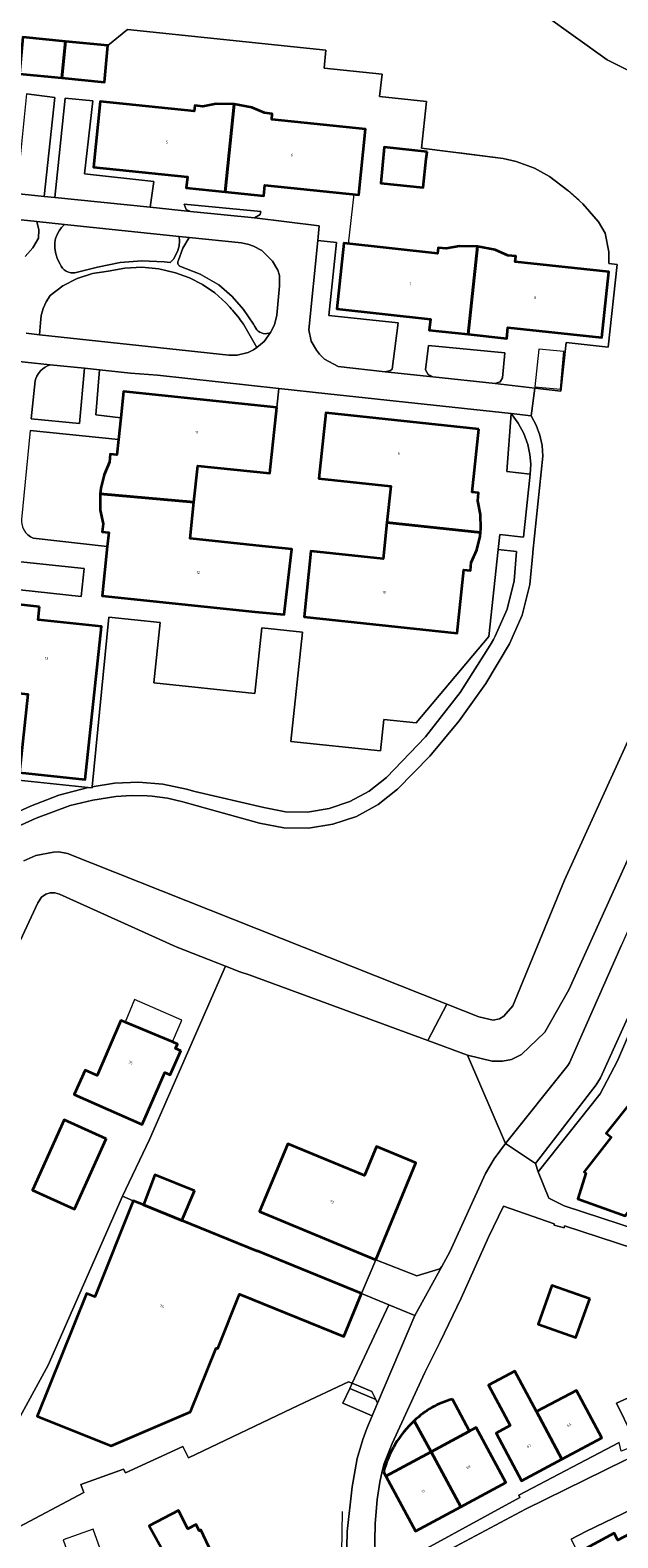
# Model space of a CAD drawing. Header units: metres. Extents: x 110065 to 112666, y 425872 to 427362.
# Tile 35 of 104: x 111179 to 111259, y 426334 to 426540. Entities that reach past the tile are written whole.
import ezdxf

# ---------------------------------------------------------------- set-up
doc = ezdxf.new("R2010")
doc.units = ezdxf.units.M
doc.linetypes.add('IE-TERREINAFSCHEIDING', pattern=[10, 8, -2])
for name, color, linetype, lineweight in [('B-WE-GR-GRAS-GV', 60, 'Continuous', 13), ('B-WE-GR-GROENVOORZIENING-GV', 80, 'Continuous', 18), ('B-WE-IE-TERREINAFSCHEIDING-G', 210, 'IE-TERREINAFSCHEIDING', 18), ('B-WE-IE-TERREINAFSCHEIDING_KUNSTMATIG_HEKWERK-G', 20, 'IE-TERREINAFSCHEIDING-KUNSTMATIG', 18), ('B-WE-OG-BEBOUWING-GV', 7, 'Continuous', 35), ('B-WE-OG-BEBOUWING-T18', 10, 'Continuous', 18), ('B-WE-OG-BEBOUWING_LUIFEL-GV', 7, 'Continuous', 18), ('B-WE-OG-BEBOUWING_OVERIG-GV', 7, 'Continuous', 18), ('B-WE-OG-TERREIN_ERF-GV', 7, 'Continuous', 18), ('B-WE-OG-WATER-GV', 130, 'Continuous', 18), ('B-WE-VH-ONVERHARD-GV', 252, 'Continuous', 18), ('B-WE-VH-VERHARDING_ASFALT-GV', 252, 'Continuous', 18), ('B-WE-VH-VERHARDING_BETONSTRAATSTEEN-GV', 252, 'Continuous', 18), ('B-WE-VH-VERHARDING_OPEN-GV', 252, 'Continuous', 18), ('B-WE-VH-VERHARDING_TEGEL-GV', 252, 'Continuous', 18)]:
    doc.layers.add(name, color=color, linetype=linetype, lineweight=lineweight)
doc.styles.add('NLCS-ISO-M200-T18', font='NLCS-ISO.ttf')
doc.linetypes.add('IE-TERREINAFSCHEIDING-KUNSTMATIG', pattern='A,4,[82,NLCS.SHX,S=0.75,R=90,X=0,Y=0],4,-2', length=10)

msp = doc.modelspace()

# ---------------------------------------------------------------- linework, layer by layer
at = {"layer": 'B-WE-GR-GRAS-GV', "flags": 128}
msp.add_lwpolyline([(111277.548, 426464.047), (111252.685, 426409.122), (111249.432, 426403.324), (111246.241, 426400.305), (111244.885, 426399.598), (111243.635, 426399.384), (111242.246, 426399.361), (111238.892, 426400.207), (111244.038, 426388.117), (111252.582, 426398.759), (111252.8, 426399.14), (111259.85, 426415.11)], dxfattribs=at)
at = {"layer": 'B-WE-GR-GROENVOORZIENING-GV', "flags": 128}
for points in [[(111178.298, 426426.741), (111179.968, 426427.446), (111182.336, 426427.92), (111183.101, 426427.945), (111184.275, 426427.74), (111236.05, 426407.166), (111240.425, 426405.427), (111242.394, 426404.979), (111243.233, 426405.138), (111243.832, 426405.508), (111245.037, 426406.951), (111252.116, 426424.094), (111270.428, 426464.313), (111282.555, 426492.01), (111291.908, 426513.056), (111292.112, 426515.006), (111291.87, 426516.217), (111291.289, 426517.551), (111290.568, 426518.506), (111289.491, 426519.434), (111288.293, 426520.171), (111278.311, 426525.97), (111257.935, 426536.092), (111244.969, 426545.458)], [(111178.178, 426539.199), (111184.004, 426538.623), (111189.79, 426538.052), (111192.459, 426540.242), (111219.555, 426537.433), (111219.308, 426534.988), (111227.201, 426534.168), (111226.88, 426531.08), (111233.259, 426530.418), (111232.599, 426524.06), (111243.754, 426522.627), (111245.516, 426522.217), (111248.018, 426521.297), (111250.043, 426520.18), (111252.573, 426518.259), (111254.621, 426516.445), (111256.749, 426514.008), (111257.685, 426512.428), (111258.168, 426509.879), (111258.171, 426508.293), (111259.294, 426508.171), (111258.072, 426496.886), (111252.342, 426497.507), (111251.625, 426490.886), (111248.052, 426491.273), (111247.541, 426487.508), (111248.249, 426486.23), (111248.762, 426484.862), (111249.067, 426483.434), (111249.159, 426481.976), (111247.77, 426468.861), (111247.769, 426468.74), (111247.398, 426464.457), (111246.33, 426460.292), (111244.595, 426456.359), (111241.377, 426450.959), (111237.743, 426445.831), (111233.713, 426441.006), (111229.315, 426436.516), (111226.667, 426434.417), (111223.699, 426432.801), (111220.499, 426431.717), (111217.161, 426431.195), (111213.782, 426431.252), (111210.463, 426431.885), (111203.948, 426433.707), (111200.012, 426434.796), (111197.934, 426435.271), (111195.823, 426435.563), (111195.122, 426435.618), (111193.001, 426435.663), (111190.884, 426435.523), (111187.72, 426435.033), (111184.612, 426434.265), (111179.97, 426432.547), (111173.355, 426429.57)], [(111178.512, 426509.268), (111179.517, 426510.436), (111180.307, 426511.766), (111180.363, 426512.914), (111180.066, 426514.028), (111180.066, 426514.028), (111180.066, 426514.028), (111154.404, 426516.748)], [(111172.65, 426431.227), (111179.231, 426434.188), (111183.1, 426435.681), (111187.109, 426436.745), (111177.591, 426437.748)]]:
    msp.add_lwpolyline(points, dxfattribs=at)
for points in [[(111182.537, 426530.984), (111178.65, 426531.482), (111177.655, 426521.431), (111168.276, 426522.398), (111167.952, 426519.47), (111168.103, 426519.086), (111168.274, 426518.901), (111168.581, 426518.757), (111181.087, 426517.452), (111182.537, 426530.984), (111182.537, 426530.984)], [(111187.737, 426530.506), (111183.934, 426530.896), (111182.537, 426517.304), (111195.561, 426515.976), (111196.033, 426519.505), (111186.589, 426520.542), (111187.737, 426530.506), (111187.737, 426530.506)], [(111210.649, 426515.388), (111200.211, 426516.409), (111200.468, 426515.676), (111201.055, 426515.416), (111209.788, 426514.524), (111210.583, 426514.979), (111210.649, 426515.388), (111210.649, 426515.388)], [(111199.513, 426511.985), (111183.871, 426513.628), (111183.462, 426513.227), (111183.117, 426512.77), (111182.844, 426512.266), (111182.649, 426511.727), (111182.537, 426511.165), (111182.548, 426510.393), (111182.673, 426509.631), (111182.908, 426508.895), (111183.249, 426508.202), (111183.401, 426507.915), (111183.599, 426507.656), (111183.836, 426507.433), (111184.106, 426507.252), (111184.403, 426507.118), (111184.717, 426507.034), (111185.041, 426507.003), (111185.28, 426507.014), (111188.342, 426507.805), (111191.446, 426508.427), (111194.438, 426508.665), (111197.443, 426508.547), (111198.304, 426508.417), (111198.729, 426508.909), (111199.073, 426509.461), (111199.329, 426510.059), (111199.489, 426510.689), (111199.551, 426511.336), (111199.513, 426511.985), (111199.513, 426511.985)], [(111208.016, 426511.107), (111200.878, 426511.842), (111199.992, 426510.378), (111199.407, 426508.766), (111199.362, 426508.672), (111199.333, 426508.571), (111199.322, 426508.467), (111199.328, 426508.362), (111199.352, 426508.26), (111199.393, 426508.164), (111199.449, 426508.076), (111199.519, 426507.998), (111199.602, 426507.934), (111199.694, 426507.884), (111202.399, 426506.834), (111204.919, 426505.397), (111206.728, 426503.81), (111208.315, 426502.001), (111209.652, 426500), (111209.837, 426499.673), (111209.956, 426499.447), (111210.11, 426499.242), (111210.295, 426499.065), (111210.506, 426498.921), (111210.738, 426498.812), (111210.984, 426498.742), (111211.238, 426498.712), (111211.499, 426498.724), (111211.754, 426498.78), (111211.997, 426498.876), (111212.511, 426499.901), (111212.855, 426501.244), (111213.202, 426505.225), (111213.207, 426506.666), (111212.964, 426507.376), (111212.241, 426508.595), (111210.776, 426510.067), (111209.642, 426510.68), (111209.017, 426510.911), (111208.016, 426511.107), (111208.016, 426511.107)], [(111220.983, 426511.169), (111218.426, 426511.446), (111217.229, 426499.239), (111217.537, 426497.698), (111218.243, 426496.464), (111218.649, 426495.906), (111219.353, 426495.216), (111221.195, 426494.245), (111227.633, 426493.507), (111228.339, 426493.676), (111228.581, 426493.857), (111229.39, 426500.21), (111219.922, 426501.189), (111220.983, 426511.169), (111220.983, 426511.169)], [(111198.991, 426507.038), (111196.734, 426507.571), (111194.424, 426507.783), (111192.108, 426507.669), (111189.83, 426507.232), (111187.665, 426506.923), (111185.584, 426506.252), (111183.648, 426505.238), (111181.911, 426503.909), (111181.347, 426503.075), (111180.934, 426502.157), (111180.684, 426501.182), (111180.603, 426500.178), (111180.447, 426498.578), (111206.304, 426495.789), (111207.427, 426495.763), (111208.938, 426496.162), (111209.637, 426496.487), (111210.128, 426496.838), (111208.296, 426500), (111208.016, 426500.393), (111207.852, 426500.615), (111207.686, 426500.835), (111207.517, 426501.053), (111207.257, 426501.376), (111206.992, 426501.694), (111206.812, 426501.903), (111206.657, 426502.078), (111206.444, 426502.314), (111205.873, 426502.914), (111204.374, 426504.28), (111202.707, 426505.435), (111200.902, 426506.36), (111198.991, 426507.038), (111198.991, 426507.038)], [(111243.966, 426496.079), (111233.532, 426497.122), (111233.137, 426493.792), (111233.524, 426493.15), (111234.119, 426492.82), (111242.656, 426491.915), (111243.325, 426492.155), (111243.644, 426492.685), (111243.966, 426496.079), (111243.966, 426496.079)], [(111186.576, 426493.99), (111181.895, 426494.471), (111181.549, 426494.331), (111181.221, 426494.151), (111180.917, 426493.934), (111180.593, 426493.634), (111180.314, 426493.292), (111180.086, 426492.914), (111179.946, 426492.605), (111179.841, 426492.283), (111179.331, 426487.099), (111185.901, 426486.426), (111186.576, 426493.99), (111186.576, 426493.99)], [(111192.879, 426493.341), (111188.653, 426493.776), (111188.147, 426487.62), (111191.542, 426487.236), (111191.918, 426490.816), (111212.839, 426488.62), (111213.123, 426491.225), (111196.558, 426493.031), (111192.879, 426493.341), (111192.879, 426493.341)], [(111247.114, 426483.56), (111246.571, 426485.081), (111245.808, 426486.504), (111244.843, 426487.798), (111244.218, 426479.876), (111247.443, 426479.534), (111247.501, 426480.886), (111247.391, 426482.235), (111247.114, 426483.56), (111247.114, 426483.56)], [(111191.228, 426484.247), (111179.171, 426485.47), (111177.979, 426473.345), (111177.982, 426473.049), (111178.018, 426472.755), (111178.13, 426472.329), (111178.312, 426471.928), (111178.557, 426471.562), (111178.858, 426471.242), (111179.209, 426470.976), (111179.599, 426470.771), (111189.694, 426469.632), (111189.898, 426471.575), (111189.003, 426471.668), (111189.117, 426472.752), (111188.742, 426474.611), (111188.722, 426476.823), (111188.804, 426477.601), (111189.251, 426479.455), (111190.004, 426481.185), (111190.115, 426482.263), (111191.01, 426482.17), (111191.228, 426484.247), (111191.228, 426484.247)], [(111245.569, 426468.974), (111243.048, 426469.243), (111241.786, 426457.353), (111231.849, 426445.565), (111227.471, 426446.03), (111227.015, 426441.727), (111214.753, 426443.028), (111216.337, 426457.973), (111210.798, 426458.554), (111209.847, 426449.58), (111196.049, 426451.027), (111196.915, 426459.285), (111189.917, 426460.019), (111187.649, 426436.853), (111190.687, 426437.313), (111193.979, 426437.466), (111197.264, 426437.204), (111200.49, 426436.531), (111201.661, 426436.208), (111211.06, 426434.003), (111214.008, 426433.44), (111217.009, 426433.39), (111219.974, 426433.853), (111222.817, 426434.817), (111225.453, 426436.252), (111227.805, 426438.116), (111233.125, 426443.66), (111237.868, 426449.706), (111241.986, 426456.193), (111242.408, 426456.946), (111242.661, 426457.41), (111244.275, 426461.083), (111245.253, 426464.974), (111245.569, 426468.974), (111245.569, 426468.974)], [(111186.561, 426466.629), (111177.465, 426467.623), (111177.235, 426465.208), (111177.235, 426465.124), (111177.25, 426464.892), (111177.291, 426464.664), (111177.397, 426464.336), (111177.555, 426464.03), (111177.762, 426463.754), (111186.146, 426462.837), (111186.561, 426466.629), (111186.561, 426466.629)]]:
    msp.add_lwpolyline(points, close=True, dxfattribs=at)
at = {"layer": 'B-WE-IE-TERREINAFSCHEIDING-G', "flags": 128}
for points in [[(111258.171, 426508.293), (111258.168, 426509.879), (111257.685, 426512.428), (111256.749, 426514.008), (111254.621, 426516.445), (111252.573, 426518.259), (111250.043, 426520.18), (111248.018, 426521.297), (111245.516, 426522.217), (111243.754, 426522.627), (111232.599, 426524.06)], [(111221.765, 426337.872), (111221.657, 426332.287), (111221.421, 426331.156), (111220.921, 426329.84), (111221.081, 426329.857)]]:
    msp.add_lwpolyline(points, dxfattribs=at)
at = {"layer": 'B-WE-IE-TERREINAFSCHEIDING_KUNSTMATIG_HEKWERK-G', "flags": 128}
msp.add_lwpolyline([(111222.607, 426510.993), (111223.403, 426517.752)], dxfattribs=at)
at = {"layer": 'B-WE-OG-BEBOUWING-GV', "flags": 128}
for points in [[(111184.004, 426538.623), (111178.178, 426539.199), (111177.706, 426534.214), (111183.511, 426533.63), (111184.004, 426538.623), (111184.004, 426538.623)], [(111189.79, 426538.052), (111184.004, 426538.623), (111183.511, 426533.63), (111189.316, 426533.046), (111189.79, 426538.052), (111189.79, 426538.052)], [(111201.561, 426529.079), (111188.75, 426530.407), (111187.82, 426521.443), (111200.628, 426520.114), (111200.474, 426518.633), (111205.769, 426518.083), (111207.017, 426530.066), (111204.562, 426530.102), (111202.725, 426529.742), (111201.641, 426529.855), (111201.561, 426529.079), (111201.561, 426529.079)], [(111209.426, 426529.595), (111207.017, 426530.066), (111205.769, 426518.083), (111211.064, 426517.534), (111211.218, 426519.016), (111224.016, 426517.688), (111224.946, 426526.652), (111212.145, 426527.981), (111212.225, 426528.757), (111211.149, 426528.865), (111209.426, 426529.595), (111209.426, 426529.595)], [(111233.356, 426523.535), (111227.507, 426524.196), (111227.045, 426519.282), (111232.827, 426518.682), (111233.251, 426522.592), (111233.356, 426523.535), (111233.356, 426523.535)], [(111234.781, 426509.674), (111221.967, 426511.062), (111221.015, 426502.093), (111233.82, 426500.706), (111233.658, 426499.215), (111238.947, 426498.642), (111240.242, 426510.637), (111237.788, 426510.684), (111235.947, 426510.323), (111234.864, 426510.44), (111234.781, 426509.674), (111234.781, 426509.674)], [(111242.648, 426510.152), (111240.242, 426510.637), (111238.947, 426498.642), (111244.236, 426498.069), (111244.397, 426499.56), (111257.202, 426498.172), (111258.173, 426507.139), (111245.369, 426508.527), (111245.454, 426509.302), (111244.368, 426509.403), (111242.648, 426510.152), (111242.648, 426510.152)], [(111212.839, 426488.62), (111191.918, 426490.816), (111191.542, 426487.236), (111191.228, 426484.247), (111191.01, 426482.17), (111190.115, 426482.263), (111190.004, 426481.185), (111189.251, 426479.455), (111188.804, 426477.601), (111188.722, 426476.823), (111201.518, 426475.723), (111202.042, 426480.687), (111211.89, 426479.647), (111212.839, 426488.62), (111212.839, 426488.62)], [(111240.407, 426485.697), (111219.512, 426487.912), (111218.56, 426478.939), (111228.408, 426477.895), (111227.882, 426472.931), (111240.64, 426471.573), (111240.699, 426472.127), (111240.649, 426474.032), (111240.274, 426475.883), (111240.386, 426476.964), (111239.492, 426477.058), (111240.407, 426485.697), (111240.407, 426485.697)], [(111201.518, 426475.723), (111188.722, 426476.823), (111188.742, 426474.611), (111189.117, 426472.752), (111189.003, 426471.668), (111189.898, 426471.575), (111189.694, 426469.632), (111188.991, 426462.928), (111209.892, 426460.735), (111213.863, 426460.366), (111214.877, 426469.31), (111210.842, 426469.718), (111200.993, 426470.759), (111201.518, 426475.723), (111201.518, 426475.723)], [(111240.64, 426471.573), (111227.882, 426472.931), (111227.356, 426467.967), (111217.507, 426469.012), (111216.555, 426460.029), (111237.45, 426457.813), (111238.368, 426466.461), (111239.262, 426466.366), (111239.377, 426467.45), (111240.135, 426469.19), (111240.585, 426471.052), (111240.64, 426471.573), (111240.64, 426471.573)], [(111180.44, 426461.434), (111175.185, 426461.992), (111173.916, 426450.032), (111178.863, 426449.507), (111177.726, 426438.799), (111186.688, 426437.847), (111188.903, 426458.718), (111180.249, 426459.637), (111180.44, 426461.434), (111180.44, 426461.434)], [(111199.752, 426400.806), (111199.02, 426401.104), (111199.27, 426401.715), (111198.6, 426401.993), (111192.128, 426404.679), (111191.534, 426404.926), (111188.336, 426397.4), (111186.698, 426398.146), (111185.182, 426394.814), (111194.46, 426390.73), (111197.559, 426397.809), (111198.285, 426397.497), (111199.752, 426400.806), (111199.752, 426400.806)], [(111269.879, 426387.682), (111261.593, 426394.27), (111257.822, 426389.527), (111258.503, 426388.986), (111254.816, 426384.255), (111255.035, 426384.084), (111253.94, 426380.57), (111260.414, 426378.253), (111264.89, 426383.861), (111266.065, 426382.924), (111269.879, 426387.682), (111269.879, 426387.682)], [(111189.565, 426388.75), (111183.815, 426391.345), (111179.494, 426381.77), (111185.245, 426379.175), (111189.565, 426388.75), (111189.565, 426388.75)], [(111224.808, 426383.751), (111214.338, 426388.093), (111210.494, 426378.84), (111226.349, 426372.253), (111231.829, 426385.482), (111226.44, 426387.706), (111224.808, 426383.751), (111224.808, 426383.751)], [(111201.624, 426381.677), (111196.198, 426383.86), (111194.629, 426379.756), (111199.89, 426377.611), (111201.624, 426381.677), (111201.624, 426381.677)], [(111194.629, 426379.756), (111193.255, 426380.319), (111188.001, 426367.201), (111186.84, 426367.666), (111180.118, 426350.882), (111190.218, 426346.837), (111201.072, 426351.473), (111204.567, 426360.199), (111204.771, 426360.117), (111207.759, 426367.575), (111221.973, 426361.765), (111224.381, 426367.665), (111210.171, 426373.484), (111210.146, 426373.422), (111199.89, 426377.611), (111194.629, 426379.756), (111194.629, 426379.756)], [(111255.562, 426366.915), (111250.39, 426368.757), (111248.504, 426363.464), (111253.676, 426361.621), (111255.562, 426366.915), (111255.562, 426366.915)], [(111248.288, 426351.521), (111245.35, 426357.038), (111241.746, 426355.133), (111244.697, 426349.62), (111242.773, 426348.592), (111246.254, 426342.081), (111251.755, 426345.01), (111248.288, 426351.521), (111248.288, 426351.521)], [(111257.226, 426347.923), (111253.736, 426354.413), (111248.288, 426351.521), (111251.755, 426345.01), (111257.226, 426347.923), (111257.226, 426347.923)], [(111240.95, 426347.684), (111240.057, 426349.347), (111233.895, 426346.04), (111237.943, 426338.499), (111244.107, 426341.817), (111240.95, 426347.684), (111240.95, 426347.684)], [(111237.943, 426338.499), (111233.895, 426346.04), (111227.713, 426342.721), (111231.773, 426335.178), (111237.943, 426338.499), (111237.943, 426338.499)], [(111200.688, 426335.508), (111199.421, 426337.993), (111195.413, 426335.918), (111199.358, 426328.783), (111204.425, 426331.414), (111203.579, 426333.044), (111202.459, 426335.368), (111202.241, 426335.256), (111201.819, 426336.095), (111200.688, 426335.508), (111200.688, 426335.508)], [(111265.559, 426328.416), (111262.669, 426335.671), (111259.411, 426333.972), (111258.913, 426334.903), (111253.949, 426332.255), (111258.166, 426324.514), (111263.068, 426327.137), (111265.559, 426328.416), (111265.559, 426328.416)]]:
    msp.add_lwpolyline(points, close=True, dxfattribs=at)
for points in [[(111236.804, 426353.211, 0.1295477), (111231.609, 426350.27), (111233.895, 426346.04), (111239.142, 426348.856)], [(111227.403, 426343.297), (111227.713, 426342.721), (111233.895, 426346.04), (111231.609, 426350.27, 0.142514)]]:
    msp.add_lwpolyline(points, format="xyb", close=True, dxfattribs=at)
at = {"layer": 'B-WE-OG-BEBOUWING_LUIFEL-GV', "flags": 128}
msp.add_lwpolyline([(111199.881, 426404.979), (111193.406, 426407.777), (111192.128, 426404.679), (111198.6, 426401.993), (111199.881, 426404.979), (111199.881, 426404.979)], close=True, dxfattribs=at)
at = {"layer": 'B-WE-OG-BEBOUWING_OVERIG-GV', "flags": 128}
for points in [[(111252.042, 426496.272), (111248.627, 426496.584), (111248.072, 426491.455), (111251.572, 426491.134), (111252.042, 426496.272), (111252.042, 426496.272)], [(111191.303, 426325.503), (111187.757, 426335.451), (111183.66, 426333.991), (111187.205, 426324.043), (111191.303, 426325.503), (111191.303, 426325.503)]]:
    msp.add_lwpolyline(points, close=True, dxfattribs=at)
at = {"layer": 'B-WE-OG-TERREIN_ERF-GV', "flags": 128}
for points in [[(111178.65, 426531.482), (111182.537, 426530.984), (111181.087, 426517.452), (111182.537, 426517.304), (111183.934, 426530.896), (111187.737, 426530.506), (111186.589, 426520.542), (111196.033, 426519.505), (111195.561, 426515.976), (111201.055, 426515.416), (111200.468, 426515.676), (111200.211, 426516.409), (111210.649, 426515.388), (111210.583, 426514.979), (111209.788, 426514.524), (111218.622, 426513.449), (111218.426, 426511.446), (111220.983, 426511.169), (111219.922, 426501.189), (111229.39, 426500.21), (111228.581, 426493.857), (111228.339, 426493.676), (111227.633, 426493.507), (111234.119, 426492.82), (111233.524, 426493.15), (111233.137, 426493.792), (111233.532, 426497.122), (111243.966, 426496.079), (111243.644, 426492.685), (111243.325, 426492.155), (111242.656, 426491.915), (111248.052, 426491.273), (111251.625, 426490.886), (111252.342, 426497.507), (111258.072, 426496.886), (111259.294, 426508.171), (111258.171, 426508.293), (111258.168, 426509.879), (111257.685, 426512.428), (111256.749, 426514.008), (111256.749, 426514.008), (111256.749, 426514.008), (111254.621, 426516.445), (111252.573, 426518.259), (111250.043, 426520.18), (111248.018, 426521.297), (111245.516, 426522.217), (111243.754, 426522.627), (111232.599, 426524.06), (111233.259, 426530.418), (111226.88, 426531.08), (111227.201, 426534.168), (111219.308, 426534.988), (111219.555, 426537.433), (111192.459, 426540.242), (111189.79, 426538.052), (111189.316, 426533.046), (111183.511, 426533.63), (111177.706, 426534.214)], [(111179.171, 426485.47), (111191.228, 426484.247), (111191.228, 426484.247), (111191.228, 426484.247), (111191.542, 426487.236), (111188.147, 426487.62), (111188.653, 426493.776), (111186.576, 426493.99), (111185.901, 426486.426), (111179.331, 426487.099), (111179.841, 426492.283), (111179.946, 426492.605), (111180.086, 426492.914), (111180.314, 426493.292), (111180.593, 426493.634), (111180.917, 426493.934), (111181.221, 426494.151), (111181.549, 426494.331), (111181.895, 426494.471), (111175.064, 426495.174)], [(111177.591, 426437.748), (111187.109, 426436.745), (111187.633, 426436.69), (111187.649, 426436.853), (111189.917, 426460.019), (111196.915, 426459.285), (111196.049, 426451.027), (111209.847, 426449.58), (111210.798, 426458.554), (111216.337, 426457.973), (111214.753, 426443.028), (111227.015, 426441.727), (111227.471, 426446.03), (111231.849, 426445.565), (111241.786, 426457.353), (111243.048, 426469.243), (111243.266, 426471.294), (111246.534, 426470.946), (111247.443, 426479.534), (111244.218, 426479.876), (111244.843, 426487.798), (111219.794, 426490.498), (111213.123, 426491.225), (111212.839, 426488.62), (111211.89, 426479.647), (111202.042, 426480.687), (111201.518, 426475.723), (111200.993, 426470.759), (111210.842, 426469.718), (111214.877, 426469.31), (111213.863, 426460.366), (111209.892, 426460.735), (111188.991, 426462.928), (111189.694, 426469.632), (111179.599, 426470.771), (111179.209, 426470.976), (111178.858, 426471.242)], [(111175.185, 426461.992), (111180.44, 426461.434), (111180.249, 426459.637), (111188.903, 426458.718), (111186.688, 426437.847), (111177.726, 426438.799)], [(111172.265, 426340.734), (111181.611, 426357.86), (111191.788, 426380.918), (111195.48, 426388.677), (111205.829, 426412.358), (111199.08, 426414.995), (111183.162, 426422.183), (111182.548, 426422.373), (111181.892, 426422.361), (111181.315, 426422.17), (111180.742, 426421.755), (111180.224, 426420.998), (111156.017, 426368.999)], [(111261.82, 426405.167), (111259.349, 426399.433), (111256.967, 426394.925), (111248.527, 426384.282), (111249.958, 426380.659), (111252.089, 426379.623), (111264.708, 426375.492)], [(111176.907, 426335.388), (111186.478, 426340.471), (111186.086, 426341.577), (111191.928, 426343.647), (111192.179, 426343.14), (111200.025, 426346.768), (111200.768, 426345.198), (111215.826, 426352.407), (111222.621, 426355.607), (111223.14, 426355.386), (111228.141, 426366.11), (111224.381, 426367.665), (111221.973, 426361.765), (111207.759, 426367.575), (111204.771, 426360.117), (111204.567, 426360.199), (111201.072, 426351.473), (111190.218, 426346.837), (111180.118, 426350.882), (111186.84, 426367.666), (111188.001, 426367.201), (111193.255, 426380.319), (111193.255, 426380.319), (111193.255, 426380.319), (111191.788, 426380.918), (111181.611, 426357.86), (111172.265, 426340.734)], [(111263.957, 426373.018), (111252.13, 426376.89), (111252.048, 426376.601), (111250.702, 426376.986), (111250.713, 426377.144), (111243.802, 426379.585), (111241.759, 426375.334), (111238.025, 426367.028), (111235.158, 426361.028), (111233.027, 426356.851), (111228.586, 426347.171), (111227.514, 426344.45), (111227.209, 426343.394), (111226.905, 426341.891), (111226.557, 426339.509), (111226.273, 426336.188), (111226.189, 426331.608)], [(111261.332, 426348.318), (111259.23, 426352.691), (111268.396, 426356.856)], [(111222.377, 426333.003), (111222.451, 426335.167), (111223.145, 426341.236), (111223.807, 426345.119), (111224.57, 426347.716), (111225.143, 426349.222), (111225.878, 426350.952), (111221.868, 426352.657), (111222.807, 426354.671), (111223.14, 426355.386), (111222.621, 426355.607), (111215.826, 426352.407), (111200.768, 426345.198), (111200.025, 426346.768), (111192.179, 426343.14), (111191.928, 426343.647), (111186.086, 426341.577), (111186.478, 426340.471), (111176.907, 426335.388)], [(111227.86, 426329.887), (111246.022, 426339.768), (111245.865, 426340.1), (111259.596, 426347.308)], [(111199.358, 426328.783), (111195.413, 426335.918), (111199.421, 426337.993), (111200.688, 426335.508), (111201.819, 426336.095), (111202.241, 426335.256), (111202.459, 426335.368), (111203.579, 426333.044)]]:
    msp.add_lwpolyline(points, dxfattribs=at)
for points in [[(111205.769, 426518.083), (111200.474, 426518.633), (111200.628, 426520.114), (111187.82, 426521.443), (111188.75, 426530.407), (111201.561, 426529.079), (111201.641, 426529.855), (111202.725, 426529.742), (111204.562, 426530.102), (111207.017, 426530.066), (111209.426, 426529.595), (111211.149, 426528.865), (111212.225, 426528.757), (111212.145, 426527.981), (111224.946, 426526.652), (111224.016, 426517.688), (111211.218, 426519.016), (111211.064, 426517.534), (111205.769, 426518.083), (111205.769, 426518.083)], [(111233.356, 426523.535), (111233.251, 426522.592), (111232.827, 426518.682), (111227.045, 426519.282), (111227.507, 426524.196), (111233.356, 426523.535), (111233.356, 426523.535)], [(111238.947, 426498.642), (111233.658, 426499.215), (111233.82, 426500.706), (111221.015, 426502.093), (111221.967, 426511.062), (111234.781, 426509.674), (111234.864, 426510.44), (111235.947, 426510.323), (111237.788, 426510.684), (111240.242, 426510.637), (111242.648, 426510.152), (111244.368, 426509.403), (111245.454, 426509.302), (111245.369, 426508.527), (111258.173, 426507.139), (111257.202, 426498.172), (111244.397, 426499.56), (111244.236, 426498.069), (111238.947, 426498.642), (111238.947, 426498.642)], [(111240.407, 426485.697), (111239.492, 426477.058), (111240.386, 426476.964), (111240.274, 426475.883), (111240.649, 426474.032), (111240.699, 426472.127), (111240.64, 426471.573), (111240.585, 426471.052), (111240.135, 426469.19), (111239.377, 426467.45), (111239.262, 426466.366), (111238.368, 426466.461), (111237.45, 426457.813), (111216.555, 426460.029), (111217.507, 426469.012), (111227.356, 426467.967), (111227.882, 426472.931), (111228.408, 426477.895), (111218.56, 426478.939), (111219.512, 426487.912), (111240.407, 426485.697), (111240.407, 426485.697)], [(111186.561, 426466.629), (111186.146, 426462.837), (111177.762, 426463.754), (111177.555, 426464.03), (111177.397, 426464.336), (111177.291, 426464.664), (111177.25, 426464.892), (111177.235, 426465.124), (111177.235, 426465.208), (111177.465, 426467.623), (111186.561, 426466.629), (111186.561, 426466.629)], [(111207.806, 426411.585), (111205.829, 426412.358), (111195.48, 426388.677), (111191.788, 426380.918), (111193.255, 426380.319), (111194.629, 426379.756), (111196.198, 426383.86), (111201.624, 426381.677), (111199.89, 426377.611), (111210.146, 426373.422), (111210.171, 426373.484), (111224.381, 426367.665), (111226.349, 426372.253), (111231.939, 426370.076), (111235.078, 426370.997), (111235.363, 426371.334), (111236.455, 426373.331), (111241.331, 426384.05), (111242.512, 426386.042), (111244.038, 426388.117), (111238.892, 426400.207), (111233.462, 426402.207), (111209.084, 426411.184), (111207.806, 426411.585), (111207.806, 426411.585)], [(111199.752, 426400.806), (111198.285, 426397.497), (111197.559, 426397.809), (111194.46, 426390.73), (111185.182, 426394.814), (111186.698, 426398.146), (111188.336, 426397.4), (111191.534, 426404.926), (111192.128, 426404.679), (111198.6, 426401.993), (111199.27, 426401.715), (111199.02, 426401.104), (111199.752, 426400.806), (111199.752, 426400.806)], [(111269.879, 426387.682), (111266.065, 426382.924), (111264.89, 426383.861), (111260.414, 426378.253), (111253.94, 426380.57), (111255.035, 426384.084), (111254.816, 426384.255), (111258.503, 426388.986), (111257.822, 426389.527), (111261.593, 426394.27), (111269.879, 426387.682), (111269.879, 426387.682)], [(111189.565, 426388.75), (111185.245, 426379.175), (111179.494, 426381.77), (111183.815, 426391.345), (111189.565, 426388.75), (111189.565, 426388.75)], [(111226.349, 426372.253), (111210.494, 426378.84), (111214.338, 426388.093), (111224.808, 426383.751), (111226.44, 426387.706), (111231.829, 426385.482), (111226.349, 426372.253), (111226.349, 426372.253)], [(111255.562, 426366.915), (111253.676, 426361.621), (111248.504, 426363.464), (111250.39, 426368.757), (111255.562, 426366.915), (111255.562, 426366.915)], [(111257.226, 426347.923), (111251.755, 426345.01), (111246.254, 426342.081), (111242.773, 426348.592), (111244.697, 426349.62), (111241.746, 426355.133), (111245.35, 426357.038), (111248.288, 426351.521), (111253.736, 426354.413), (111257.226, 426347.923), (111257.226, 426347.923)], [(111233.895, 426346.04), (111240.057, 426349.347), (111240.95, 426347.684), (111244.107, 426341.817), (111237.943, 426338.499), (111231.773, 426335.178), (111227.713, 426342.721), (111233.895, 426346.04), (111233.895, 426346.04)], [(111262.155, 426336.407), (111261.354, 426338.18), (111255.037, 426335.137), (111253.014, 426334.087), (111253.949, 426332.255), (111258.913, 426334.903), (111259.411, 426333.972), (111262.669, 426335.671), (111262.307, 426336.47), (111262.155, 426336.407), (111262.155, 426336.407)]]:
    msp.add_lwpolyline(points, close=True, dxfattribs=at)
at = {"layer": 'B-WE-OG-WATER-GV', "flags": 128}
for points in [[(111244.969, 426545.458), (111257.935, 426536.092), (111278.311, 426525.97), (111288.293, 426520.171), (111289.491, 426519.434), (111290.568, 426518.506), (111301.25, 426534.609), (111279.533, 426552.658)], [(111270.428, 426464.313), (111252.116, 426424.094), (111245.037, 426406.951), (111243.832, 426405.508), (111243.233, 426405.138), (111242.394, 426404.979), (111240.425, 426405.427), (111236.05, 426407.166), (111233.462, 426402.207), (111238.892, 426400.207), (111242.246, 426399.361), (111243.635, 426399.384), (111244.885, 426399.598), (111246.241, 426400.305), (111249.432, 426403.324), (111252.685, 426409.122), (111277.548, 426464.047)], [(111156.017, 426368.999), (111180.224, 426420.998), (111180.742, 426421.755), (111181.315, 426422.17), (111181.892, 426422.361), (111182.548, 426422.373), (111183.162, 426422.183), (111199.08, 426414.995), (111205.829, 426412.358), (111207.806, 426411.585), (111209.084, 426411.184), (111233.462, 426402.207), (111236.05, 426407.166), (111184.275, 426427.74), (111184.275, 426427.74), (111184.275, 426427.74), (111183.101, 426427.945), (111182.336, 426427.92), (111179.968, 426427.446), (111178.298, 426426.741)]]:
    msp.add_lwpolyline(points, dxfattribs=at)
at = {"layer": 'B-WE-VH-ONVERHARD-GV', "flags": 128}
msp.add_lwpolyline([(111178.614, 426498.776), (111180.447, 426498.578), (111180.603, 426500.178), (111180.684, 426501.182), (111180.934, 426502.157), (111181.347, 426503.075), (111181.911, 426503.909), (111183.648, 426505.238), (111185.584, 426506.252), (111187.665, 426506.923), (111189.83, 426507.232), (111192.108, 426507.669), (111194.424, 426507.783), (111196.734, 426507.571), (111198.991, 426507.038), (111200.902, 426506.36), (111202.707, 426505.435), (111204.374, 426504.28), (111205.873, 426502.914), (111206.444, 426502.314), (111206.657, 426502.078), (111206.812, 426501.903), (111206.992, 426501.694), (111207.257, 426501.376), (111207.517, 426501.053), (111207.686, 426500.835), (111207.852, 426500.615), (111208.016, 426500.393), (111208.296, 426500), (111210.128, 426496.838), (111211.092, 426497.663), (111211.997, 426498.876), (111211.754, 426498.78), (111211.499, 426498.724), (111211.238, 426498.712), (111210.984, 426498.742), (111210.738, 426498.812), (111210.506, 426498.921), (111210.295, 426499.065), (111210.11, 426499.242), (111209.956, 426499.447), (111209.837, 426499.673), (111209.652, 426500), (111208.315, 426502.001), (111206.728, 426503.81), (111204.919, 426505.397), (111202.399, 426506.834), (111199.694, 426507.884), (111199.602, 426507.934), (111199.519, 426507.998), (111199.449, 426508.076), (111199.393, 426508.164), (111199.352, 426508.26), (111199.328, 426508.362), (111199.322, 426508.467), (111199.333, 426508.571), (111199.362, 426508.672), (111199.407, 426508.766), (111199.992, 426510.378), (111200.878, 426511.842), (111199.513, 426511.985), (111199.551, 426511.336), (111199.489, 426510.689), (111199.329, 426510.059), (111199.073, 426509.461), (111198.729, 426508.909), (111198.304, 426508.417), (111197.443, 426508.547), (111194.438, 426508.665), (111191.446, 426508.427), (111188.342, 426507.805), (111185.28, 426507.014), (111185.041, 426507.003), (111184.717, 426507.034), (111184.403, 426507.118), (111184.106, 426507.252), (111183.836, 426507.433), (111183.599, 426507.656), (111183.401, 426507.915), (111183.249, 426508.202), (111182.908, 426508.895), (111182.673, 426509.631), (111182.548, 426510.393), (111182.537, 426511.165), (111182.649, 426511.727), (111182.844, 426512.266), (111183.117, 426512.77), (111183.462, 426513.227), (111183.871, 426513.628), (111183.871, 426513.628), (111183.871, 426513.628), (111180.066, 426514.028), (111180.363, 426512.914), (111180.307, 426511.766), (111179.517, 426510.436), (111178.512, 426509.268)], dxfattribs=at)
at = {"layer": 'B-WE-VH-VERHARDING_ASFALT-GV', "flags": 128}
for points in [[(111260.401, 426344.865), (111246.778, 426338.196), (111229.708, 426329.081)], [(111253.014, 426334.087), (111255.037, 426335.137), (111261.354, 426338.18)]]:
    msp.add_lwpolyline(points, dxfattribs=at)
at = {"layer": 'B-WE-VH-VERHARDING_BETONSTRAATSTEEN-GV', "flags": 128}
for points in [[(111314.622, 426525.755), (111310.137, 426527.674), (111308.054, 426522.806), (111301.278, 426508.031), (111259.85, 426415.11), (111252.8, 426399.14), (111252.582, 426398.759), (111244.038, 426388.117), (111248.151, 426385.383), (111256.453, 426396.15), (111257.037, 426397.08), (111265.527, 426415.915), (111303.975, 426502.151), (111314.622, 426525.755), (111314.622, 426525.755)], [(111231.939, 426370.076), (111226.349, 426372.253), (111224.381, 426367.665), (111228.141, 426366.11), (111231.697, 426364.64), (111235.363, 426371.334), (111235.078, 426370.997), (111231.939, 426370.076), (111231.939, 426370.076)]]:
    msp.add_lwpolyline(points, close=True, dxfattribs=at)
for points in [[(111175.064, 426495.174), (111181.895, 426494.471), (111186.576, 426493.99), (111188.653, 426493.776), (111192.879, 426493.341), (111196.558, 426493.031), (111213.123, 426491.225), (111219.794, 426490.498), (111244.843, 426487.798), (111247.541, 426487.508), (111248.052, 426491.273), (111242.656, 426491.915), (111234.119, 426492.82), (111227.633, 426493.507), (111221.195, 426494.245), (111219.353, 426495.216), (111218.649, 426495.906), (111218.243, 426496.464), (111217.537, 426497.698), (111217.229, 426499.239), (111218.426, 426511.446), (111218.622, 426513.449), (111209.788, 426514.524), (111201.055, 426515.416), (111195.561, 426515.976), (111182.537, 426517.304), (111181.087, 426517.452), (111168.581, 426518.757)], [(111154.404, 426516.748), (111180.066, 426514.028), (111183.871, 426513.628), (111199.513, 426511.985), (111200.878, 426511.842), (111208.016, 426511.107), (111209.017, 426510.911), (111209.642, 426510.68), (111210.776, 426510.067), (111212.241, 426508.595), (111212.964, 426507.376), (111213.207, 426506.666), (111213.202, 426505.225), (111212.855, 426501.244), (111212.511, 426499.901), (111211.997, 426498.876), (111211.092, 426497.663), (111210.128, 426496.838), (111209.637, 426496.487), (111208.938, 426496.162), (111207.427, 426495.763), (111206.304, 426495.789), (111180.447, 426498.578), (111178.614, 426498.776)], [(111264.708, 426375.492), (111252.089, 426379.623), (111249.958, 426380.659), (111248.527, 426384.282), (111248.151, 426385.383), (111248.151, 426385.383), (111248.151, 426385.383), (111244.038, 426388.117), (111242.512, 426386.042), (111241.331, 426384.05), (111236.455, 426373.331), (111235.363, 426371.334), (111231.697, 426364.64), (111226.602, 426352.655), (111225.878, 426350.952), (111225.143, 426349.222), (111224.57, 426347.716), (111223.807, 426345.119), (111223.145, 426341.236), (111222.451, 426335.167), (111222.377, 426333.003)], [(111226.189, 426331.608), (111226.273, 426336.188), (111226.557, 426339.509), (111226.905, 426341.891), (111227.209, 426343.394), (111227.514, 426344.45), (111228.586, 426347.171), (111233.027, 426356.851), (111235.158, 426361.028), (111238.025, 426367.028), (111241.759, 426375.334), (111243.802, 426379.585), (111250.713, 426377.144), (111250.702, 426376.986), (111252.048, 426376.601), (111252.13, 426376.89), (111263.957, 426373.018)]]:
    msp.add_lwpolyline(points, dxfattribs=at)
at = {"layer": 'B-WE-VH-VERHARDING_OPEN-GV', "flags": 128}
for points in [[(111173.355, 426429.57), (111179.97, 426432.547), (111184.612, 426434.265), (111187.72, 426435.033), (111190.884, 426435.523), (111193.001, 426435.663), (111195.122, 426435.618), (111195.823, 426435.563), (111197.934, 426435.271), (111200.012, 426434.796), (111203.948, 426433.707), (111210.463, 426431.885), (111213.782, 426431.252), (111217.161, 426431.195), (111220.499, 426431.717), (111223.699, 426432.801), (111226.667, 426434.417), (111229.315, 426436.516), (111233.713, 426441.006), (111237.743, 426445.831), (111241.377, 426450.959), (111244.595, 426456.359), (111246.33, 426460.292), (111247.398, 426464.457), (111247.769, 426468.74), (111247.77, 426468.861), (111249.159, 426481.976), (111249.067, 426483.434), (111248.762, 426484.862), (111248.249, 426486.23), (111247.541, 426487.508), (111247.541, 426487.508), (111247.541, 426487.508), (111244.843, 426487.798), (111245.808, 426486.504), (111246.571, 426485.081), (111247.114, 426483.56), (111247.391, 426482.235), (111247.501, 426480.886), (111247.443, 426479.534), (111246.534, 426470.946), (111243.266, 426471.294), (111243.048, 426469.243), (111245.569, 426468.974), (111245.253, 426464.974), (111244.275, 426461.083), (111242.661, 426457.41), (111242.408, 426456.946), (111241.986, 426456.193), (111237.868, 426449.706), (111233.125, 426443.66), (111227.805, 426438.116), (111225.453, 426436.252), (111222.817, 426434.817), (111219.974, 426433.853), (111217.009, 426433.39), (111214.008, 426433.44), (111211.06, 426434.003), (111201.661, 426436.208), (111200.49, 426436.531), (111197.264, 426437.204), (111193.979, 426437.466), (111190.687, 426437.313), (111187.649, 426436.853), (111187.633, 426436.69), (111187.109, 426436.745), (111183.1, 426435.681), (111179.231, 426434.188), (111172.65, 426431.227)], [(111229.708, 426329.081), (111246.778, 426338.196), (111260.401, 426344.865), (111271.201, 426350.026), (111277.822, 426353.031), (111282.185, 426354.975), (111282.652, 426355.202), (111282.545, 426355.378), (111282.222, 426355.914), (111282.024, 426355.829), (111281.08, 426355.423), (111272.508, 426351.733), (111263.193, 426347.423), (111259.836, 426346.11), (111259.596, 426347.308), (111245.865, 426340.1), (111246.022, 426339.768), (111227.86, 426329.887)]]:
    msp.add_lwpolyline(points, dxfattribs=at)
for points in [[(111231.697, 426364.64), (111228.141, 426366.11), (111223.14, 426355.386), (111225.819, 426354.247), (111226.352, 426353.164), (111226.602, 426352.655), (111231.697, 426364.64), (111231.697, 426364.64)], [(111270.38, 426352.249), (111268.396, 426356.856), (111259.23, 426352.691), (111261.332, 426348.318), (111270.38, 426352.249), (111270.38, 426352.249)], [(111225.819, 426354.247), (111223.14, 426355.386), (111222.807, 426354.671), (111226.352, 426353.164), (111225.819, 426354.247), (111225.819, 426354.247)]]:
    msp.add_lwpolyline(points, close=True, dxfattribs=at)
at = {"layer": 'B-WE-VH-VERHARDING_TEGEL-GV', "flags": 128}
for points in [[(111317.107, 426528.689), (111316.272, 426529.563), (111315.904, 426528.598), (111314.622, 426525.755), (111303.975, 426502.151), (111265.527, 426415.915), (111257.037, 426397.08), (111256.453, 426396.15), (111248.151, 426385.383), (111248.527, 426384.282), (111256.967, 426394.925), (111259.349, 426399.433), (111261.82, 426405.167), (111268.414, 426419.874), (111291.942, 426472.635), (111312.621, 426518.924), (111316.852, 426528.134), (111317.107, 426528.689), (111317.107, 426528.689)], [(111226.352, 426353.164), (111222.807, 426354.671), (111221.868, 426352.657), (111225.878, 426350.952), (111226.602, 426352.655), (111226.352, 426353.164), (111226.352, 426353.164)]]:
    msp.add_lwpolyline(points, close=True, dxfattribs=at)

# ---------------------------------------------------------------- texts
at = {"layer": 'B-WE-OG-BEBOUWING-T18', "char_height": 0.36, "attachment_point": 5, "style": 'NLCS-ISO-M200-T18'}
for s, insert, rotation in [('5', (111197.854, 426524.879), 354), ('6', (111214.908, 426523.109), 354), ('7', (111231.058, 426505.486), 354), ('8', (111248.112, 426503.637), 354), ('11', (111201.904, 426485.232), 354), ('9', (111229.484, 426482.318), 354), ('12', (111202.109, 426466.101), 354), ('10', (111227.479, 426463.413), 354), ('13', (111181.41, 426454.375), 354), ('35', (111192.893, 426399.176), 337), ('73', (111220.343, 426380.175), 337), ('75', (111197.164, 426365.896), 338), ('65', (111252.752, 426349.714), 28), ('67', (111247.266, 426346.803), 28), ('69', (111239, 426343.925), 28), ('71', (111232.83, 426340.61), 28)]:
    msp.add_mtext(s, dxfattribs=dict(at, insert=insert, rotation=rotation))

doc.saveas('drawing.dxf')
